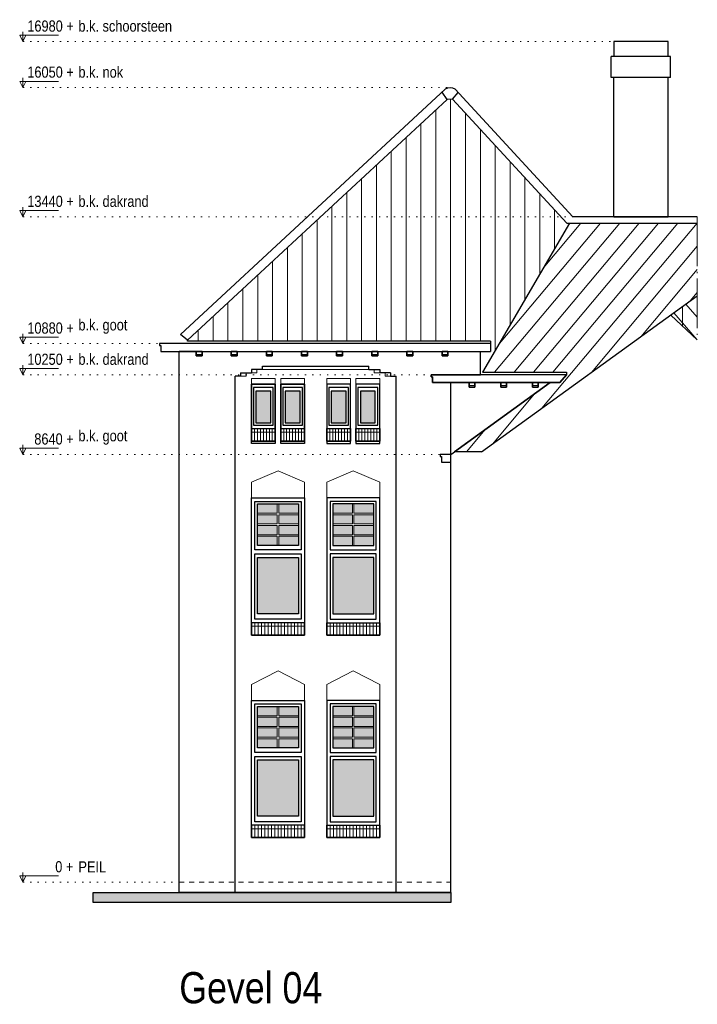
# Model space of a CAD drawing. Extents: x -59835 to 57885, y -767 to 224044.
# Tile 47 of 51: x 36276 to 49971, y 137936 to 157824. Entities that reach past the tile are written whole.
import ezdxf

# ---------------------------------------------------------------- set-up
doc = ezdxf.new("R2010")
doc.units = 0
doc.header["$MEASUREMENT"] = 0
for name, pattern in [('DASHDOT', [1250, 1000, -112.5, 25, -112.5]), ('DASHED', [200, 100, -100]), ('DOT', [150, 25, -125])]:
    doc.linetypes.add(name, pattern=pattern)
for name, color, linetype in [('101 - TEKSTEN', 7, 'Continuous'), ('102 - MAATVOERING', 7, 'Continuous'), ('21 - BUITENWANDEN', 92, 'Continuous'), ('27 - DAKEN', 92, 'Continuous'), ('31 - BUITENKOZIJNEN', 7, 'Continuous'), ('31.1 - ARCERING', 7, 'Continuous'), ('52 - AFVOERVOORZIENINGEN', 92, 'Continuous'), ('90 - TERREIN', 7, 'Continuous')]:
    doc.layers.add(name, color=color, linetype=linetype)

msp = doc.modelspace()

# ---------------------------------------------------------------- hatches: boundary and pattern name
at = {"layer": '27 - DAKEN', "linetype": 'Continuous', "lineweight": 13}
h = msp.add_hatch(dxfattribs=at)
h.set_pattern_fill("~A--G'$~", color=253, style=0, pattern_type=0)
h.set_pattern_definition([(90, (47386, 153713), (-300, -1e-05), [])])
h.paths.add_polyline_path([(47386, 153713), (47331, 153713), (45020.375, 156215), (44919, 156213.375), (39671, 151352.625), (39671, 151333), (45792, 151333), (45792, 151123), (45592, 151123), (45592, 150703), (45633, 150703)], flags=0)
h = msp.add_hatch(dxfattribs=at)
h.set_pattern_fill("~A--G'$~", color=253, style=0, pattern_type=0)
h.set_pattern_definition([(49.9624, (49971, 153713), (-229.687, 192.987), [])])
h.paths.add_polyline_path([(49971, 153713), (47386, 153713), (45633, 150703), (47328, 150703), (47328, 150653), (47195, 150493), (46996.5, 150493), (45061.125, 149093), (45611.125, 149093), (49971, 152246.8125)], flags=0)
h = msp.add_hatch(dxfattribs=at)
h.set_pattern_fill("~A--G'$~", color=253, style=0, pattern_type=0)
h.set_pattern_definition([(270, (49971, 151354), (300, 4e-06), [])])
h.paths.add_polyline_path([(49971, 151354), (49971, 152246.8125), (49433, 151857.625)], flags=0)
h = msp.add_hatch(dxfattribs=at)
h.set_pattern_fill("~A--G'$~", color=253, style=0, pattern_type=0)
h.set_pattern_definition([(310.904, (49971, 151354), (226.74, 196.44), [])])
h.paths.add_polyline_path([(49971, 151354), (49971, 152246.8125), (49433, 151857.625)], flags=0)
at = {"layer": '31.1 - ARCERING', "linetype": 'Continuous', "lineweight": 5}
for points in [[(41352, 149683), (41352, 150323), (41052, 150323), (41052, 149683)], [(41352, 149683), (41352, 150323), (41052, 150323), (41052, 149683)], [(41942, 149683), (41942, 150323), (41642, 150323), (41642, 149683)], [(41942, 149683), (41942, 150323), (41642, 150323), (41642, 149683)], [(42872, 149683), (42872, 150323), (42572, 150323), (42572, 149683)], [(42872, 149683), (42872, 150323), (42572, 150323), (42572, 149683)], [(43462, 149683), (43462, 150323), (43162, 150323), (43162, 149683)], [(43462, 149683), (43462, 150323), (43162, 150323), (43162, 149683)], [(41082, 147855.5), (41082, 148043), (41482, 148043), (41482, 147855.5)], [(41082, 147855.5), (41082, 148043), (41482, 148043), (41482, 147855.5)], [(41512, 147855.5), (41512, 148043), (41912, 148043), (41912, 147855.5)], [(41512, 147855.5), (41512, 148043), (41912, 148043), (41912, 147855.5)], [(43002, 147855.5), (43002, 148043), (42602, 148043), (42602, 147855.5)], [(43002, 147855.5), (43002, 148043), (42602, 148043), (42602, 147855.5)], [(43432, 147855.5), (43432, 148043), (43032, 148043), (43032, 147855.5)], [(43432, 147855.5), (43432, 148043), (43032, 148043), (43032, 147855.5)], [(41082, 147638), (41082, 147825.5), (41482, 147825.5), (41482, 147638)], [(41082, 147638), (41082, 147825.5), (41482, 147825.5), (41482, 147638)], [(41512, 147638), (41512, 147825.5), (41912, 147825.5), (41912, 147638)], [(41512, 147638), (41512, 147825.5), (41912, 147825.5), (41912, 147638)], [(43002, 147638), (43002, 147825.5), (42602, 147825.5), (42602, 147638)], [(43002, 147638), (43002, 147825.5), (42602, 147825.5), (42602, 147638)], [(43432, 147638), (43432, 147825.5), (43032, 147825.5), (43032, 147638)], [(43432, 147638), (43432, 147825.5), (43032, 147825.5), (43032, 147638)], [(41082, 147420.5), (41082, 147608), (41482, 147608), (41482, 147420.5)], [(41082, 147420.5), (41082, 147608), (41482, 147608), (41482, 147420.5)], [(41512, 147420.5), (41512, 147608), (41912, 147608), (41912, 147420.5)], [(41512, 147420.5), (41512, 147608), (41912, 147608), (41912, 147420.5)], [(43002, 147420.5), (43002, 147608), (42602, 147608), (42602, 147420.5)], [(43002, 147420.5), (43002, 147608), (42602, 147608), (42602, 147420.5)], [(43432, 147420.5), (43432, 147608), (43032, 147608), (43032, 147420.5)], [(43432, 147420.5), (43432, 147608), (43032, 147608), (43032, 147420.5)], [(41082, 147203), (41082, 147390.5), (41482, 147390.5), (41482, 147203)], [(41082, 147203), (41082, 147390.5), (41482, 147390.5), (41482, 147203)], [(41512, 147203), (41512, 147390.5), (41912, 147390.5), (41912, 147203)], [(41512, 147203), (41512, 147390.5), (41912, 147390.5), (41912, 147203)], [(43002, 147203), (43002, 147390.5), (42602, 147390.5), (42602, 147203)], [(43002, 147203), (43002, 147390.5), (42602, 147390.5), (42602, 147203)], [(43432, 147203), (43432, 147390.5), (43032, 147390.5), (43032, 147203)], [(43432, 147203), (43432, 147390.5), (43032, 147390.5), (43032, 147203)], [(41082, 145823), (41082, 146963), (41912, 146963), (41912, 145823)], [(41082, 145823), (41082, 146963), (41912, 146963), (41912, 145823)], [(43432, 145823), (43432, 146963), (42602, 146963), (42602, 145823)], [(43432, 145823), (43432, 146963), (42602, 146963), (42602, 145823)], [(41082, 143765.5), (41082, 143953), (41482, 143953), (41482, 143765.5)], [(41082, 143765.5), (41082, 143953), (41482, 143953), (41482, 143765.5)], [(41512, 143765.5), (41512, 143953), (41912, 143953), (41912, 143765.5)], [(41512, 143765.5), (41512, 143953), (41912, 143953), (41912, 143765.5)], [(43002, 143765.5), (43002, 143953), (42602, 143953), (42602, 143765.5)], [(43002, 143765.5), (43002, 143953), (42602, 143953), (42602, 143765.5)], [(43432, 143765.5), (43432, 143953), (43032, 143953), (43032, 143765.5)], [(43432, 143765.5), (43432, 143953), (43032, 143953), (43032, 143765.5)], [(41082, 143548), (41082, 143735.5), (41482, 143735.5), (41482, 143548)], [(41082, 143548), (41082, 143735.5), (41482, 143735.5), (41482, 143548)], [(41512, 143548), (41512, 143735.5), (41912, 143735.5), (41912, 143548)], [(41512, 143548), (41512, 143735.5), (41912, 143735.5), (41912, 143548)], [(43002, 143548), (43002, 143735.5), (42602, 143735.5), (42602, 143548)], [(43002, 143548), (43002, 143735.5), (42602, 143735.5), (42602, 143548)], [(43432, 143548), (43432, 143735.5), (43032, 143735.5), (43032, 143548)], [(43432, 143548), (43432, 143735.5), (43032, 143735.5), (43032, 143548)], [(41082, 143330.5), (41082, 143518), (41482, 143518), (41482, 143330.5)], [(41082, 143330.5), (41082, 143518), (41482, 143518), (41482, 143330.5)], [(41512, 143330.5), (41512, 143518), (41912, 143518), (41912, 143330.5)], [(41512, 143330.5), (41512, 143518), (41912, 143518), (41912, 143330.5)], [(43002, 143330.5), (43002, 143518), (42602, 143518), (42602, 143330.5)], [(43002, 143330.5), (43002, 143518), (42602, 143518), (42602, 143330.5)], [(43432, 143330.5), (43432, 143518), (43032, 143518), (43032, 143330.5)], [(43432, 143330.5), (43432, 143518), (43032, 143518), (43032, 143330.5)], [(41082, 143113), (41082, 143300.5), (41482, 143300.5), (41482, 143113)], [(41082, 143113), (41082, 143300.5), (41482, 143300.5), (41482, 143113)], [(41512, 143113), (41512, 143300.5), (41912, 143300.5), (41912, 143113)], [(41512, 143113), (41512, 143300.5), (41912, 143300.5), (41912, 143113)], [(43002, 143113), (43002, 143300.5), (42602, 143300.5), (42602, 143113)], [(43002, 143113), (43002, 143300.5), (42602, 143300.5), (42602, 143113)], [(43432, 143113), (43432, 143300.5), (43032, 143300.5), (43032, 143113)], [(43432, 143113), (43432, 143300.5), (43032, 143300.5), (43032, 143113)], [(41082, 141733), (41082, 142873), (41912, 142873), (41912, 141733)], [(41082, 141733), (41082, 142873), (41912, 142873), (41912, 141733)], [(43432, 141733), (43432, 142873), (42602, 142873), (42602, 141733)], [(43432, 141733), (43432, 142873), (42602, 142873), (42602, 141733)]]:
    msp.add_hatch(color=253, dxfattribs=at).paths.add_polyline_path(points, flags=0)
at = {"layer": '90 - TERREIN', "linetype": 'Continuous', "lineweight": 5}
msp.add_hatch(color=7, dxfattribs=at).paths.add_polyline_path([(44992, 140194.125), (44992, 139994.125), (37763, 139994.125), (37763, 140194.125)], flags=0)

# ---------------------------------------------------------------- linework, layer by layer
at = {"layer": '102 - MAATVOERING', "color": 213, "linetype": 'Continuous', "lineweight": 13}
for points in [[(36339, 157576.75), (36339, 157383), (36276.5, 157508), (37064, 157508)], [(36339, 157383), (36401.5, 157508)], [(36339, 156646.875), (36339, 156453.125), (36276.5, 156578.125), (37064, 156578.125)], [(36339, 156453.125), (36401.5, 156578.125)], [(36339, 154036.75), (36339, 153843), (36276.5, 153968), (37064, 153968)], [(36339, 153843), (36401.5, 153968)], [(36339, 151476.75), (36339, 151283), (36276.5, 151408), (37064, 151408)], [(36339, 151283), (36401.5, 151408)], [(36339, 150846.75), (36339, 150653), (36276.5, 150778), (37064, 150778)], [(36339, 150653), (36401.5, 150778)], [(36339, 149236.75), (36339, 149043), (36276.5, 149168), (37064, 149168)], [(36339, 149043), (36401.5, 149168)], [(36339, 140596.75), (36339, 140403), (36276.5, 140528), (37064, 140528)], [(36339, 140403), (36401.5, 140528)]]:
    msp.add_lwpolyline(points, dxfattribs=at)
at = {"layer": '102 - MAATVOERING', "color": 8, "linetype": 'DOT', "lineweight": 5}
for points in [[(36339, 157383), (48282, 157383)], [(36339, 156453.125), (44976.5, 156453.125)], [(36339, 153843), (47456, 153843)], [(36339, 151283), (39102, 151283)], [(36339, 150653), (44592, 150653)], [(36339, 149043), (44772, 149043)], [(36339, 140403), (39502, 140403)]]:
    msp.add_lwpolyline(points, dxfattribs=at)
at = {"layer": '102 - MAATVOERING', "color": 213, "linetype": 'DASHED', "lineweight": 13}
msp.add_lwpolyline([(39502, 140403), (44992, 140403)], dxfattribs=at)
at = {"layer": '21 - BUITENWANDEN', "color": 92, "linetype": 'Continuous', "lineweight": 25}
for points in [[(49382, 157083), (49382, 157383), (48282, 157383), (48282, 157083)], [(49432, 157083), (48232, 157083)], [(48232, 156653), (48232, 157083)], [(49432, 156653), (49432, 157083)], [(49432, 156653), (48232, 156653)], [(48282, 153843), (48282, 156653)], [(49382, 153843), (49382, 156653)], [(49382, 153843), (48282, 153843)], [(48282, 153843), (49382, 153843)], [(39502, 140194.125), (39502, 151123)], [(39842, 151123), (39502, 151123)], [(39962, 151123), (39962, 151033), (39842, 151033), (39842, 151123)], [(39962, 151123), (40552, 151123)], [(40672, 151123), (40672, 151033), (40552, 151033), (40552, 151123)], [(40672, 151123), (41262, 151123)], [(41382, 151123), (41382, 151033), (41262, 151033), (41262, 151123)], [(41382, 151123), (41972, 151123)], [(42092, 151123), (42092, 151033), (41972, 151033), (41972, 151123)], [(42092, 151123), (42682, 151123)], [(42802, 151123), (42802, 151033), (42682, 151033), (42682, 151123)], [(42802, 151123), (43392, 151123)], [(43512, 151123), (43512, 151033), (43392, 151033), (43392, 151123)], [(43512, 151123), (44102, 151123)], [(44222, 151123), (44222, 151033), (44102, 151033), (44102, 151123)], [(44222, 151123), (44812, 151123)], [(44992, 150493), (44622, 150493), (44622, 150613), (44592, 150613), (44592, 150653), (45592, 150653), (45592, 151123)], [(44932, 151123), (44932, 151033), (44812, 151033), (44812, 151123)], [(44932, 151123), (45592, 151123)], [(41182, 150758), (40962, 150758)], [(40962, 150758), (40962, 150693)], [(41182, 150758), (41182, 150823)], [(41182, 150823), (43332, 150823)], [(43332, 150758), (43332, 150823)], [(43332, 150758), (43552, 150758)], [(43552, 150758), (43552, 150693)], [(40632, 140194.125), (40632, 150623)], [(40742, 150623), (40632, 150623)], [(40742, 150693), (40742, 150623)], [(40742, 150693), (40962, 150693)], [(43772, 150693), (43552, 150693)], [(43772, 150693), (43772, 150623)], [(43772, 150623), (43882, 150623)], [(43882, 140194.125), (43882, 150623)], [(44992, 140194.125), (44992, 150493)], [(44992, 149043), (46996.5, 150493), (46758, 150493)], [(45358, 150493), (44992, 150493)], [(45478, 150493), (45478, 150403), (45358, 150403), (45358, 150493)], [(45998, 150493), (45478, 150493)], [(46118, 150493), (46118, 150403), (45998, 150403), (45998, 150493)], [(46638, 150493), (46118, 150493)], [(46758, 150493), (46758, 150403), (46638, 150403), (46638, 150493)], [(44992, 140194.125), (39502, 140194.125)]]:
    msp.add_lwpolyline(points, dxfattribs=at)
at = {"layer": '21 - BUITENWANDEN', "color": 5, "linetype": 'Continuous', "lineweight": 5}
for points in [[(40962, 150693), (41072, 150693), (41072, 150763)], [(43332, 150758), (41182, 150758)], [(43552, 150693), (43442, 150693), (43442, 150763)], [(40742, 150623), (40852, 150623), (40852, 150693)], [(41442, 150463), (41442, 150573), (40962, 150573), (40962, 150463)], [(42032, 150463), (42032, 150573), (41552, 150573), (41552, 150463)], [(42962, 150463), (42962, 150573), (42482, 150573), (42482, 150463)], [(43552, 150463), (43552, 150573), (43072, 150573), (43072, 150463)], [(43772, 150623), (43662, 150623), (43662, 150693)], [(41497, 148713), (40962, 148483)], [(41497, 148713), (42032, 148483)], [(43017, 148713), (42482, 148483)], [(43017, 148713), (43552, 148483)], [(40962, 148163), (40962, 148483)], [(42032, 148163), (42032, 148483)], [(42482, 148163), (42482, 148483)], [(43552, 148163), (43552, 148483)], [(41497, 144673), (40962, 144393)], [(41497, 144673), (42032, 144393)], [(43017, 144673), (42482, 144393)], [(43017, 144673), (43552, 144393)], [(40962, 144073), (40962, 144393)], [(42032, 144073), (42032, 144393)], [(42482, 144073), (42482, 144393)], [(43552, 144073), (43552, 144393)]]:
    msp.add_lwpolyline(points, dxfattribs=at)
at = {"layer": '21 - BUITENWANDEN', "color": 92, "linetype": 'Continuous', "lineweight": 25}
for points in [[(40962, 150463), (41442, 150463), (41442, 149263), (40962, 149263)], [(41552, 150463), (42032, 150463), (42032, 149263), (41552, 149263)], [(42962, 150463), (42482, 150463), (42482, 149263), (42962, 149263)], [(43552, 150463), (43072, 150463), (43072, 149263), (43552, 149263)], [(40962, 145393), (40962, 148163), (42032, 148163), (42032, 145393)], [(43552, 145393), (43552, 148163), (42482, 148163), (42482, 145393)], [(40962, 141303), (40962, 144073), (42032, 144073), (42032, 141303)], [(43552, 141303), (43552, 144073), (42482, 144073), (42482, 141303)]]:
    msp.add_lwpolyline(points, close=True, dxfattribs=at)
at = {"layer": '27 - DAKEN', "color": 92, "linetype": 'Continuous', "lineweight": 25}
for points in [[(44875, 156418), (39528, 151465.3125)], [(44919, 156213.375), (44814, 156361.5)], [(45020.375, 156215), (45138, 156353)], [(49971, 153843), (47456, 153843), (45078, 156418)], [(44919, 156213.375), (39671, 151352.625)], [(45020.375, 156215), (44919, 156213.375)], [(47331, 153713), (45020.375, 156215)], [(47386, 153713), (45633, 150703), (47328, 150703), (47328, 150653), (47195, 150493), (46996.5, 150493), (45061.125, 149093)], [(47331, 153713), (49971, 153713)], [(45611.125, 149093), (49971, 152246.8125)], [(49433, 151857.625), (49971, 151354)], [(39671, 151352.625), (39528, 151465.3125)], [(39671, 151333), (39671, 151352.625)], [(45792, 151333), (39671, 151333)], [(45792, 151333), (45792, 151123)], [(45611.125, 149093), (45061.125, 149093)]]:
    msp.add_lwpolyline(points, dxfattribs=at)
msp.add_lwpolyline([(45078, 156418, 0.3165631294), (44875, 156418)], format="xyb", dxfattribs=at)
at = {"layer": '27 - DAKEN', "color": 213, "linetype": 'DASHDOT', "lineweight": 13}
msp.add_lwpolyline([(49971, 153843), (49971, 151354)], dxfattribs=at)
at = {"layer": '31 - BUITENKOZIJNEN', "color": 92, "linetype": 'Continuous', "lineweight": 25}
for points in [[(41442, 149313), (41442, 150463), (40962, 150463), (40962, 149313)], [(41442, 149563), (41442, 150463), (40962, 150463), (40962, 149563)], [(41402, 149633), (41402, 150393), (41002, 150393), (41002, 149633)], [(42032, 149313), (42032, 150463), (41552, 150463), (41552, 149313)], [(42032, 149563), (42032, 150463), (41552, 150463), (41552, 149563)], [(41992, 149633), (41992, 150393), (41592, 150393), (41592, 149633)], [(42962, 149313), (42962, 150463), (42482, 150463), (42482, 149313)], [(42962, 149563), (42962, 150463), (42482, 150463), (42482, 149563)], [(42922, 149633), (42922, 150393), (42522, 150393), (42522, 149633)], [(43552, 149313), (43552, 150463), (43072, 150463), (43072, 149313)], [(43552, 149563), (43552, 150463), (43072, 150463), (43072, 149563)], [(43512, 149633), (43512, 150393), (43112, 150393), (43112, 149633)], [(41352, 149683), (41352, 150323), (41052, 150323), (41052, 149683)], [(41942, 149683), (41942, 150323), (41642, 150323), (41642, 149683)], [(42872, 149683), (42872, 150323), (42572, 150323), (42572, 149683)], [(43462, 149683), (43462, 150323), (43162, 150323), (43162, 149683)], [(40962, 145643), (40962, 148163), (42032, 148163), (42032, 145643)], [(41032, 147113), (41032, 148093), (41962, 148093), (41962, 147113)], [(41082, 147203), (41082, 148043), (41912, 148043), (41912, 147203)], [(43552, 145643), (43552, 148163), (42482, 148163), (42482, 145643)], [(43482, 147113), (43482, 148093), (42552, 148093), (42552, 147113)], [(43432, 147203), (43432, 148043), (42602, 148043), (42602, 147203)], [(41032, 145713), (41032, 147033), (41962, 147033), (41962, 145713)], [(43482, 145713), (43482, 147033), (42552, 147033), (42552, 145713)], [(41082, 145823), (41082, 146963), (41912, 146963), (41912, 145823)], [(43432, 145823), (43432, 146963), (42602, 146963), (42602, 145823)], [(40962, 141553), (40962, 144073), (42032, 144073), (42032, 141553)], [(41032, 143023), (41032, 144003), (41962, 144003), (41962, 143023)], [(43552, 141553), (43552, 144073), (42482, 144073), (42482, 141553)], [(43482, 143023), (43482, 144003), (42552, 144003), (42552, 143023)], [(41082, 143113), (41082, 143953), (41912, 143953), (41912, 143113)], [(43432, 143113), (43432, 143953), (42602, 143953), (42602, 143113)], [(41032, 141623), (41032, 142943), (41962, 142943), (41962, 141623)], [(41082, 141733), (41082, 142873), (41912, 142873), (41912, 141733)], [(43482, 141623), (43482, 142943), (42552, 142943), (42552, 141623)], [(43432, 141733), (43432, 142873), (42602, 142873), (42602, 141733)]]:
    msp.add_lwpolyline(points, close=True, dxfattribs=at)
for points in [[(41442, 149563), (41442, 149313), (40962, 149313), (40962, 149563)], [(42032, 149563), (42032, 149313), (41552, 149313), (41552, 149563)], [(42962, 149563), (42962, 149313), (42482, 149313), (42482, 149563)], [(43552, 149563), (43552, 149313), (43072, 149313), (43072, 149563)], [(40962, 145643), (40962, 145393), (42032, 145393), (42032, 145643)], [(43552, 145643), (43552, 145393), (42482, 145393), (42482, 145643)], [(40962, 141553), (40962, 141303), (42032, 141303), (42032, 141553)], [(43552, 141553), (43552, 141303), (42482, 141303), (42482, 141553)]]:
    msp.add_lwpolyline(points, dxfattribs=at)
at = {"layer": '31 - BUITENKOZIJNEN', "color": 5, "linetype": 'Continuous', "lineweight": 5}
for points in [[(41022, 149313), (41022, 149563)], [(41082, 149313), (41082, 149563)], [(41142, 149313), (41142, 149563)], [(41202, 149313), (41202, 149563)], [(41262, 149313), (41262, 149563)], [(41322, 149313), (41322, 149563)], [(41382, 149313), (41382, 149563)], [(41612, 149313), (41612, 149563)], [(41672, 149313), (41672, 149563)], [(41732, 149313), (41732, 149563)], [(41792, 149313), (41792, 149563)], [(41852, 149313), (41852, 149563)], [(41912, 149313), (41912, 149563)], [(41972, 149313), (41972, 149563)], [(42542, 149313), (42542, 149563)], [(42602, 149313), (42602, 149563)], [(42662, 149313), (42662, 149563)], [(42722, 149313), (42722, 149563)], [(42782, 149313), (42782, 149563)], [(42842, 149313), (42842, 149563)], [(42902, 149313), (42902, 149563)], [(43132, 149313), (43132, 149563)], [(43192, 149313), (43192, 149563)], [(43252, 149313), (43252, 149563)], [(43312, 149313), (43312, 149563)], [(43372, 149313), (43372, 149563)], [(43432, 149313), (43432, 149563)], [(43492, 149313), (43492, 149563)], [(41442, 149493), (40962, 149493)], [(42032, 149493), (41552, 149493)], [(42962, 149493), (42482, 149493)], [(43552, 149493), (43072, 149493)], [(41482, 147855.5), (41482, 148043)], [(41512, 147855.5), (41512, 148043)], [(43002, 147855.5), (43002, 148043)], [(43032, 147855.5), (43032, 148043)], [(41082, 147855.5), (41482, 147855.5)], [(41082, 147825.5), (41482, 147825.5)], [(41482, 147825.5), (41482, 147638)], [(41912, 147855.5), (41512, 147855.5)], [(41912, 147825.5), (41512, 147825.5)], [(41512, 147825.5), (41512, 147638)], [(42602, 147855.5), (43002, 147855.5)], [(42602, 147825.5), (43002, 147825.5)], [(43002, 147825.5), (43002, 147638)], [(43432, 147855.5), (43032, 147855.5)], [(43432, 147825.5), (43032, 147825.5)], [(43032, 147825.5), (43032, 147638)], [(41082, 147638), (41482, 147638)], [(41082, 147608), (41482, 147608)], [(41482, 147608), (41482, 147420.5)], [(41912, 147638), (41512, 147638)], [(41912, 147608), (41512, 147608)], [(41512, 147608), (41512, 147420.5)], [(42602, 147638), (43002, 147638)], [(42602, 147608), (43002, 147608)], [(43002, 147608), (43002, 147420.5)], [(43432, 147638), (43032, 147638)], [(43432, 147608), (43032, 147608)], [(43032, 147608), (43032, 147420.5)], [(41082, 147420.5), (41482, 147420.5)], [(41082, 147390.5), (41482, 147390.5)], [(41482, 147390.5), (41482, 147203)], [(41912, 147420.5), (41512, 147420.5)], [(41912, 147390.5), (41512, 147390.5)], [(41512, 147390.5), (41512, 147203)], [(42602, 147420.5), (43002, 147420.5)], [(42602, 147390.5), (43002, 147390.5)], [(43002, 147390.5), (43002, 147203)], [(43432, 147420.5), (43032, 147420.5)], [(43432, 147390.5), (43032, 147390.5)], [(43032, 147390.5), (43032, 147203)], [(41028.875, 145393), (41028.875, 145643)], [(41095.75, 145393), (41095.75, 145643)], [(41162.625, 145393), (41162.625, 145643)], [(41229.5, 145393), (41229.5, 145643)], [(41296.375, 145393), (41296.375, 145643)], [(41363.25, 145393), (41363.25, 145643)], [(41430.125, 145393), (41430.125, 145643)], [(41497, 145393), (41497, 145643)], [(41563.875, 145393), (41563.875, 145643)], [(41630.75, 145393), (41630.75, 145643)], [(41697.625, 145393), (41697.625, 145643)], [(41764.5, 145393), (41764.5, 145643)], [(41831.375, 145393), (41831.375, 145643)], [(41898.25, 145393), (41898.25, 145643)], [(41965.125, 145393), (41965.125, 145643)], [(42548.875, 145393), (42548.875, 145643)], [(42615.75, 145393), (42615.75, 145643)], [(42682.625, 145393), (42682.625, 145643)], [(42749.5, 145393), (42749.5, 145643)], [(42816.375, 145393), (42816.375, 145643)], [(42883.25, 145393), (42883.25, 145643)], [(42950.125, 145393), (42950.125, 145643)], [(43017, 145393), (43017, 145643)], [(43083.875, 145393), (43083.875, 145643)], [(43150.75, 145393), (43150.75, 145643)], [(43217.625, 145393), (43217.625, 145643)], [(43284.5, 145393), (43284.5, 145643)], [(43351.375, 145393), (43351.375, 145643)], [(43418.25, 145393), (43418.25, 145643)], [(43485.125, 145393), (43485.125, 145643)], [(40962, 145573), (42032, 145573)], [(43552, 145573), (42482, 145573)], [(41482, 143765.5), (41482, 143953)], [(41512, 143765.5), (41512, 143953)], [(43002, 143765.5), (43002, 143953)], [(43032, 143765.5), (43032, 143953)], [(41082, 143765.5), (41482, 143765.5)], [(41082, 143735.5), (41482, 143735.5)], [(41482, 143735.5), (41482, 143548)], [(41912, 143765.5), (41512, 143765.5)], [(41912, 143735.5), (41512, 143735.5)], [(41512, 143735.5), (41512, 143548)], [(42602, 143765.5), (43002, 143765.5)], [(42602, 143735.5), (43002, 143735.5)], [(43002, 143735.5), (43002, 143548)], [(43432, 143765.5), (43032, 143765.5)], [(43432, 143735.5), (43032, 143735.5)], [(43032, 143735.5), (43032, 143548)], [(41082, 143548), (41482, 143548)], [(41082, 143518), (41482, 143518)], [(41482, 143518), (41482, 143330.5)], [(41912, 143548), (41512, 143548)], [(41912, 143518), (41512, 143518)], [(41512, 143518), (41512, 143330.5)], [(42602, 143548), (43002, 143548)], [(42602, 143518), (43002, 143518)], [(43002, 143518), (43002, 143330.5)], [(43432, 143548), (43032, 143548)], [(43432, 143518), (43032, 143518)], [(43032, 143518), (43032, 143330.5)], [(41082, 143330.5), (41482, 143330.5)], [(41082, 143300.5), (41482, 143300.5)], [(41482, 143300.5), (41482, 143113)], [(41912, 143330.5), (41512, 143330.5)], [(41912, 143300.5), (41512, 143300.5)], [(41512, 143300.5), (41512, 143113)], [(42602, 143330.5), (43002, 143330.5)], [(42602, 143300.5), (43002, 143300.5)], [(43002, 143300.5), (43002, 143113)], [(43432, 143330.5), (43032, 143330.5)], [(43432, 143300.5), (43032, 143300.5)], [(43032, 143300.5), (43032, 143113)], [(40962, 141483), (42032, 141483)], [(41028.875, 141303), (41028.875, 141553)], [(41095.75, 141303), (41095.75, 141553)], [(41162.625, 141303), (41162.625, 141553)], [(41229.5, 141303), (41229.5, 141553)], [(41296.375, 141303), (41296.375, 141553)], [(41363.25, 141303), (41363.25, 141553)], [(41430.125, 141303), (41430.125, 141553)], [(41497, 141303), (41497, 141553)], [(41563.875, 141303), (41563.875, 141553)], [(41630.75, 141303), (41630.75, 141553)], [(41697.625, 141303), (41697.625, 141553)], [(41764.5, 141303), (41764.5, 141553)], [(41831.375, 141303), (41831.375, 141553)], [(41898.25, 141303), (41898.25, 141553)], [(41965.125, 141303), (41965.125, 141553)], [(43552, 141483), (42482, 141483)], [(42548.875, 141303), (42548.875, 141553)], [(42615.75, 141303), (42615.75, 141553)], [(42682.625, 141303), (42682.625, 141553)], [(42749.5, 141303), (42749.5, 141553)], [(42816.375, 141303), (42816.375, 141553)], [(42883.25, 141303), (42883.25, 141553)], [(42950.125, 141303), (42950.125, 141553)], [(43017, 141303), (43017, 141553)], [(43083.875, 141303), (43083.875, 141553)], [(43150.75, 141303), (43150.75, 141553)], [(43217.625, 141303), (43217.625, 141553)], [(43284.5, 141303), (43284.5, 141553)], [(43351.375, 141303), (43351.375, 141553)], [(43418.25, 141303), (43418.25, 141553)], [(43485.125, 141303), (43485.125, 141553)]]:
    msp.add_lwpolyline(points, dxfattribs=at)
at = {"layer": '52 - AFVOERVOORZIENINGEN', "color": 92, "linetype": 'Continuous', "lineweight": 25}
for points in [[(45792, 151283), (39102, 151283), (39102, 151243), (39132, 151243), (39132, 151123), (45792, 151123)], [(45792, 151283), (45792, 151123)], [(47328, 150653), (44592, 150653), (44592, 150613), (44622, 150613), (44622, 150493), (47195, 150493)], [(47195, 150493), (47328, 150653)], [(44992, 149043), (44772, 149043), (44772, 149003), (44802, 149003), (44802, 148883), (44992, 148883)], [(44992, 148883), (44992, 149043)]]:
    msp.add_lwpolyline(points, dxfattribs=at)
for points in [[(39962, 151123), (39842, 151123), (39842, 151033), (39962, 151033)], [(40672, 151123), (40552, 151123), (40552, 151033), (40672, 151033)], [(41382, 151123), (41262, 151123), (41262, 151033), (41382, 151033)], [(42092, 151123), (41972, 151123), (41972, 151033), (42092, 151033)], [(42802, 151123), (42682, 151123), (42682, 151033), (42802, 151033)], [(43512, 151123), (43392, 151123), (43392, 151033), (43512, 151033)], [(44222, 151123), (44102, 151123), (44102, 151033), (44222, 151033)], [(44932, 151123), (44812, 151123), (44812, 151033), (44932, 151033)], [(45478, 150493), (45358, 150493), (45358, 150403), (45478, 150403)], [(46118, 150493), (45998, 150493), (45998, 150403), (46118, 150403)], [(46758, 150493), (46638, 150493), (46638, 150403), (46758, 150403)]]:
    msp.add_lwpolyline(points, close=True, dxfattribs=at)
at = {"layer": '52 - AFVOERVOORZIENINGEN', "color": 5, "linetype": 'Continuous', "lineweight": 5}
for points in [[(39962, 151063), (39842, 151063)], [(40672, 151063), (40552, 151063)], [(41382, 151063), (41262, 151063)], [(42092, 151063), (41972, 151063)], [(42802, 151063), (42682, 151063)], [(43512, 151063), (43392, 151063)], [(44222, 151063), (44102, 151063)], [(44932, 151063), (44812, 151063)], [(45478, 150433), (45358, 150433)], [(46118, 150433), (45998, 150433)], [(46758, 150433), (46638, 150433)]]:
    msp.add_lwpolyline(points, dxfattribs=at)
at = {"layer": '90 - TERREIN', "color": 92, "linetype": 'Continuous', "lineweight": 25}
for points in [[(37763, 140194.125), (44992, 140194.125)], [(37763, 139994.125), (37763, 140194.125)], [(44992, 140194.125), (44992, 139994.125)], [(44992, 139994.125), (37763, 139994.125)]]:
    msp.add_lwpolyline(points, dxfattribs=at)

# ---------------------------------------------------------------- texts
at = {"layer": '101 - TEKSTEN', "color": 7, "linetype": 'Continuous', "lineweight": 0, "insert": (39502, 137947), "char_height": 629.999983, "attachment_point": 7, "line_spacing_factor": 1.333333}
msp.add_mtext('{\\fArial Narrow|b0|i0|c12|p0;Gevel 04}', dxfattribs=at)
at = {"layer": '102 - MAATVOERING', "color": 7, "linetype": 'Continuous', "lineweight": 0, "char_height": 224.999994, "attachment_point": 7, "line_spacing_factor": 0.8}
for s, insert in [('{\\fArial Narrow|b0|i0|c12|p0; 16980 + }', (36359.1406, 157579.25)), ('{\\fArial Narrow|b0|i0|c12|p0;b.k. schoorsteen}', (37464, 157579.25)), ('{\\fArial Narrow|b0|i0|c12|p0; 16050 + }', (36359.1406, 156649.375)), ('{\\fArial Narrow|b0|i0|c12|p0;b.k. nok}', (37464, 156649.375)), ('{\\fArial Narrow|b0|i0|c12|p0; 13440 + }', (36359.1406, 154039.25)), ('{\\fArial Narrow|b0|i0|c12|p0;b.k. dakrand}', (37464, 154039.25)), ('{\\fArial Narrow|b0|i0|c12|p0; 10880 + }', (36359.1406, 151479.25)), ('{\\fArial Narrow|b0|i0|c12|p0;b.k. goot}', (37464, 151479.25)), ('{\\fArial Narrow|b0|i0|c12|p0; 10250 + }', (36359.1406, 150849.25)), ('{\\fArial Narrow|b0|i0|c12|p0;b.k. dakrand}', (37464, 150849.25)), ('{\\fArial Narrow|b0|i0|c12|p0;  8640 + }', (36428.5938, 149239.25)), ('{\\fArial Narrow|b0|i0|c12|p0;b.k. goot}', (37464, 149239.25)), ('{\\fArial Narrow|b0|i0|c12|p0;     0 + }', (36636.9219, 140599.25)), ('{\\fArial Narrow|b0|i0|c12|p0;PEIL}', (37464, 140599.25))]:
    msp.add_mtext(s, dxfattribs=dict(at, insert=insert))

doc.saveas('drawing.dxf')
